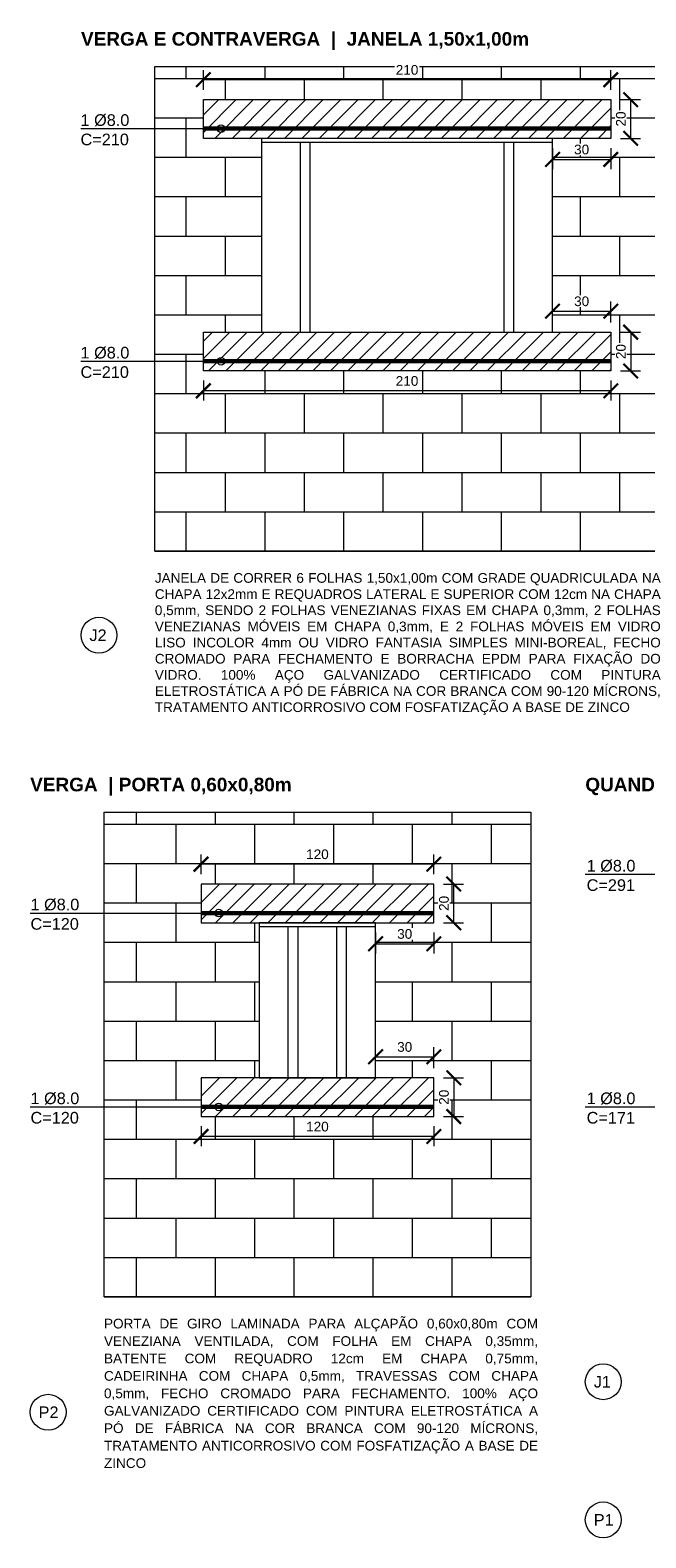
# Model space of a CAD drawing. Header units: millimetres. Extents: x -1.9 to 33.3, y -2.9 to 7.1.
# Tile 2 of 16: x 3.6 to 6.8, y -0.7 to 7.1. Entities that reach past the tile are written whole.
import ezdxf

# ---------------------------------------------------------------- set-up
doc = ezdxf.new("R2010")
doc.units = ezdxf.units.MM
doc.linetypes.add('DASHED2', pattern=[9.525, 6.35, -3.175])
for name, color, linetype, lineweight in [('ARQ_ALV_ALT', 7, 'Continuous', 60), ('ARQ_ALV_BXA', 4, 'Continuous', 20), ('ARQ_ALV_HTC', 9, 'Continuous', 9), ('ARQ_CTA_GER', 10, 'Continuous', 9), ('ARQ_ESQ_JAN', 3, 'Continuous', 18), ('ARQ_ESQ_PEI', 2, 'Continuous', 18), ('ARQ_ESQ_POR', 3, 'Continuous', 18), ('ARQ_PIS_PAG', 9, 'Continuous', 9), ('ARQ_SMB_GER', 9, 'Continuous', 9), ('ARQ_TXT_GER', 2, 'Continuous', 13)]:
    doc.layers.add(name, color=color, linetype=linetype, lineweight=lineweight)
doc.styles.add('Arial_2', font='arial.ttf', dxfattribs={"height": 0.05})
doc.styles.get("Standard").update_dxf_attribs({"font": 'arial.ttf'})
doc.dimstyles.new('cotas renova 25', dxfattribs={"dimtxt": 0.05, "dimasz": 0.075, "dimexe": 0.05, "dimexo": 0.05, "dimgap": 0.025, "dimtad": 1, "dimdec": 0, "dimlfac": 100, "dimtxsty": 'Standard', "dimblk": 'ARCHTICK', "dimcen": 0, "dimclrd": 256, "dimclre": 256, "dimclrt": 7, "dimadec": 0, "dimazin": 0, "dimtfac": 1, "dimtdec": 0, "dimtix": 1, "dimtmove": 0, "dimatfit": 3, "dimfxl": 1, "dimtfill": 1, "dimlwd": -1, "dimlwe": -1, "dimarcsym": 0})
pattern_1 = [(45, (-1.335905, 0.82052), (-0.0449013, 0.0449013), [])]

# ---------------------------------------------------------------- blocks, each defined once
blk = doc.blocks.new('_ArchTick')
at = {"color": 0, "linetype": 'ByBlock', "const_width": 0.15}
blk.add_lwpolyline([(-0.5, -0.5), (0.5, 0.5)], dxfattribs=at)
blk = doc.blocks.new('*D13')
at = {"layer": 'ARQ_CTA_GER', "transparency": 16777216}
for p, q in [((6.2952, 6.4809), (6.2952, 6.3724)), ((6.5952, 6.4809), (6.5952, 6.3724)), ((6.2952, 6.4224), (6.5952, 6.4224))]:
    blk.add_line(p, q, dxfattribs=at)
at = {"layer": 'Defpoints', "color": 0, "transparency": 16777216}
for p in [(6.2952, 6.5309), (6.5952, 6.5309), (6.5952, 6.4224)]:
    blk.add_point(p, dxfattribs=at)
at = {"layer": 'ARQ_CTA_GER', "transparency": 16777216, "xscale": 0.075, "yscale": 0.075, "zscale": 0.075, "rotation": 180}
blk.add_blockref('_ArchTick', (6.2952, 6.4224), dxfattribs=at)
at = {"layer": 'ARQ_CTA_GER', "transparency": 16777216, "xscale": 0.075, "yscale": 0.075, "zscale": 0.075}
blk.add_blockref('_ArchTick', (6.5952, 6.4224), dxfattribs=at)
at = {"layer": 'ARQ_CTA_GER', "color": 7, "transparency": 16777216, "insert": (6.4452, 6.473), "char_height": 0.05, "attachment_point": 5, "bg_fill": 3, "box_fill_scale": 1.1, "bg_fill_color": 256, "bg_fill_true_color": 13158600, "bg_fill_transparency": 0}
blk.add_mtext('30', dxfattribs=at)
blk = doc.blocks.new('*D11')
at = {"layer": 'ARQ_CTA_GER', "transparency": 16777216}
for p, q in [((6.6452, 6.7309), (6.7479, 6.7309)), ((6.6979, 6.5309), (6.6979, 6.7309)), ((6.6452, 6.5309), (6.7479, 6.5309))]:
    blk.add_line(p, q, dxfattribs=at)
at = {"layer": 'Defpoints', "color": 0, "transparency": 16777216}
for p in [(6.5952, 6.7309), (6.6979, 6.7309), (6.5952, 6.5309)]:
    blk.add_point(p, dxfattribs=at)
at = {"layer": 'ARQ_CTA_GER', "transparency": 16777216, "xscale": 0.075, "yscale": 0.075, "zscale": 0.075}
for p, rotation in [((6.6979, 6.7309), 90), ((6.6979, 6.5309), 270)]:
    blk.add_blockref('_ArchTick', p, dxfattribs=dict(at, rotation=rotation))
at = {"layer": 'ARQ_CTA_GER', "color": 7, "transparency": 16777216, "insert": (6.6474, 6.6309), "char_height": 0.05, "attachment_point": 5, "rotation": 90, "bg_fill": 3, "box_fill_scale": 1.1, "bg_fill_color": 256, "bg_fill_true_color": 13158600, "bg_fill_transparency": 0}
blk.add_mtext('20', dxfattribs=at)
blk = doc.blocks.new('*D12')
at = {"layer": 'ARQ_CTA_GER', "transparency": 16777216}
for p, q in [((4.4952, 6.7809), (4.4952, 6.8834)), ((6.5952, 6.7809), (6.5952, 6.8834)), ((6.5952, 6.8334), (4.4952, 6.8334))]:
    blk.add_line(p, q, dxfattribs=at)
at = {"layer": 'Defpoints', "color": 0, "transparency": 16777216}
for p in [(4.4952, 6.8334), (4.4952, 6.7309), (6.5952, 6.7309)]:
    blk.add_point(p, dxfattribs=at)
at = {"layer": 'ARQ_CTA_GER', "transparency": 16777216, "xscale": 0.075, "yscale": 0.075, "zscale": 0.075, "rotation": 180}
blk.add_blockref('_ArchTick', (4.4952, 6.8334), dxfattribs=at)
at = {"layer": 'ARQ_CTA_GER', "transparency": 16777216, "xscale": 0.075, "yscale": 0.075, "zscale": 0.075}
blk.add_blockref('_ArchTick', (6.5952, 6.8334), dxfattribs=at)
at = {"layer": 'ARQ_CTA_GER', "color": 7, "transparency": 16777216, "insert": (5.5452, 6.8839), "char_height": 0.05, "attachment_point": 5, "bg_fill": 3, "box_fill_scale": 1.1, "bg_fill_color": 256, "bg_fill_true_color": 13158600, "bg_fill_transparency": 0}
blk.add_mtext('210', dxfattribs=at)
blk = doc.blocks.new('*D14')
at = {"layer": 'ARQ_CTA_GER', "transparency": 16777216}
for p, q in [((6.2952, 5.5809), (6.2952, 5.6895)), ((6.5952, 5.5809), (6.5952, 5.6895)), ((6.2952, 5.6395), (6.5952, 5.6395))]:
    blk.add_line(p, q, dxfattribs=at)
at = {"layer": 'Defpoints', "color": 0, "transparency": 16777216}
for p in [(6.5952, 5.6395), (6.2952, 5.5309), (6.5952, 5.5309)]:
    blk.add_point(p, dxfattribs=at)
at = {"layer": 'ARQ_CTA_GER', "transparency": 16777216, "xscale": 0.075, "yscale": 0.075, "zscale": 0.075, "rotation": 180}
blk.add_blockref('_ArchTick', (6.2952, 5.6395), dxfattribs=at)
at = {"layer": 'ARQ_CTA_GER', "transparency": 16777216, "xscale": 0.075, "yscale": 0.075, "zscale": 0.075}
blk.add_blockref('_ArchTick', (6.5952, 5.6395), dxfattribs=at)
at = {"layer": 'ARQ_CTA_GER', "color": 7, "transparency": 16777216, "insert": (6.4452, 5.69), "char_height": 0.05, "attachment_point": 5, "bg_fill": 3, "box_fill_scale": 1.1, "bg_fill_color": 256, "bg_fill_true_color": 13158600, "bg_fill_transparency": 0}
blk.add_mtext('30', dxfattribs=at)
blk = doc.blocks.new('*D15')
at = {"layer": 'ARQ_CTA_GER', "transparency": 16777216}
for p, q in [((6.6452, 5.5309), (6.7479, 5.5309)), ((6.6979, 5.5309), (6.6979, 5.3309)), ((6.6452, 5.3309), (6.7479, 5.3309))]:
    blk.add_line(p, q, dxfattribs=at)
at = {"layer": 'Defpoints', "color": 0, "transparency": 16777216}
for p in [(6.5952, 5.5309), (6.5952, 5.3309), (6.6979, 5.3309)]:
    blk.add_point(p, dxfattribs=at)
at = {"layer": 'ARQ_CTA_GER', "transparency": 16777216, "xscale": 0.075, "yscale": 0.075, "zscale": 0.075}
for p, rotation in [((6.6979, 5.5309), 90), ((6.6979, 5.3309), 270)]:
    blk.add_blockref('_ArchTick', p, dxfattribs=dict(at, rotation=rotation))
at = {"layer": 'ARQ_CTA_GER', "color": 7, "transparency": 16777216, "insert": (6.6474, 5.4309), "char_height": 0.05, "attachment_point": 5, "rotation": 90, "bg_fill": 3, "box_fill_scale": 1.1, "bg_fill_color": 256, "bg_fill_true_color": 13158600, "bg_fill_transparency": 0}
blk.add_mtext('20', dxfattribs=at)
blk = doc.blocks.new('*D16')
at = {"layer": 'ARQ_CTA_GER', "transparency": 16777216}
for p, q in [((4.4952, 5.2809), (4.4952, 5.1785)), ((6.5952, 5.2285), (4.4952, 5.2285)), ((6.5952, 5.2809), (6.5952, 5.1785))]:
    blk.add_line(p, q, dxfattribs=at)
at = {"layer": 'Defpoints', "color": 0, "transparency": 16777216}
for p in [(4.4952, 5.3309), (6.5952, 5.3309), (4.4952, 5.2285)]:
    blk.add_point(p, dxfattribs=at)
at = {"layer": 'ARQ_CTA_GER', "transparency": 16777216, "xscale": 0.075, "yscale": 0.075, "zscale": 0.075, "rotation": 180}
blk.add_blockref('_ArchTick', (4.4952, 5.2285), dxfattribs=at)
at = {"layer": 'ARQ_CTA_GER', "transparency": 16777216, "xscale": 0.075, "yscale": 0.075, "zscale": 0.075}
blk.add_blockref('_ArchTick', (6.5952, 5.2285), dxfattribs=at)
at = {"layer": 'ARQ_CTA_GER', "color": 7, "transparency": 16777216, "insert": (5.5452, 5.279), "char_height": 0.05, "attachment_point": 5, "bg_fill": 3, "box_fill_scale": 1.1, "bg_fill_color": 256, "bg_fill_true_color": 13158600, "bg_fill_transparency": 0}
blk.add_mtext('210', dxfattribs=at)
blk = doc.blocks.new('*D61')
at = {"layer": 'ARQ_CTA_GER', "transparency": 16777216}
for p, q in [((5.3832, 2.4342), (5.3832, 2.3257)), ((5.6832, 2.4342), (5.6832, 2.3257)), ((5.3832, 2.3757), (5.6832, 2.3757))]:
    blk.add_line(p, q, dxfattribs=at)
at = {"layer": 'Defpoints', "color": 0, "transparency": 16777216}
for p in [(5.3832, 2.4842), (5.6832, 2.4842), (5.6832, 2.3757)]:
    blk.add_point(p, dxfattribs=at)
at = {"layer": 'ARQ_CTA_GER', "transparency": 16777216, "xscale": 0.075, "yscale": 0.075, "zscale": 0.075, "rotation": 180}
blk.add_blockref('_ArchTick', (5.3832, 2.3757), dxfattribs=at)
at = {"layer": 'ARQ_CTA_GER', "transparency": 16777216, "xscale": 0.075, "yscale": 0.075, "zscale": 0.075}
blk.add_blockref('_ArchTick', (5.6832, 2.3757), dxfattribs=at)
at = {"layer": 'ARQ_CTA_GER', "color": 7, "transparency": 16777216, "insert": (5.5332, 2.4263), "char_height": 0.05, "attachment_point": 5, "bg_fill": 3, "box_fill_scale": 1.1, "bg_fill_color": 256, "bg_fill_true_color": 13158600, "bg_fill_transparency": 0}
blk.add_mtext('30', dxfattribs=at)
blk = doc.blocks.new('*D62')
at = {"layer": 'ARQ_CTA_GER', "transparency": 16777216}
for p, q in [((5.7332, 2.6842), (5.836, 2.6842)), ((5.786, 2.4842), (5.786, 2.6842)), ((5.7332, 2.4842), (5.836, 2.4842))]:
    blk.add_line(p, q, dxfattribs=at)
at = {"layer": 'Defpoints', "color": 0, "transparency": 16777216}
for p in [(5.6832, 2.6842), (5.786, 2.6842), (5.6832, 2.4842)]:
    blk.add_point(p, dxfattribs=at)
at = {"layer": 'ARQ_CTA_GER', "transparency": 16777216, "xscale": 0.075, "yscale": 0.075, "zscale": 0.075}
for p, rotation in [((5.786, 2.6842), 90), ((5.786, 2.4842), 270)]:
    blk.add_blockref('_ArchTick', p, dxfattribs=dict(at, rotation=rotation))
at = {"layer": 'ARQ_CTA_GER', "color": 7, "transparency": 16777216, "insert": (5.7355, 2.5842), "char_height": 0.05, "attachment_point": 5, "rotation": 90, "bg_fill": 3, "box_fill_scale": 1.1, "bg_fill_color": 256, "bg_fill_true_color": 13158600, "bg_fill_transparency": 0}
blk.add_mtext('20', dxfattribs=at)
blk = doc.blocks.new('*D63')
at = {"layer": 'ARQ_CTA_GER', "transparency": 16777216}
for p, q in [((4.4832, 2.7342), (4.4832, 2.8366)), ((5.6832, 2.7342), (5.6832, 2.8366)), ((5.6832, 2.7866), (4.4832, 2.7866))]:
    blk.add_line(p, q, dxfattribs=at)
at = {"layer": 'Defpoints', "color": 0, "transparency": 16777216}
for p in [(4.4832, 2.7866), (4.4832, 2.6842), (5.6832, 2.6842)]:
    blk.add_point(p, dxfattribs=at)
at = {"layer": 'ARQ_CTA_GER', "transparency": 16777216, "xscale": 0.075, "yscale": 0.075, "zscale": 0.075, "rotation": 180}
blk.add_blockref('_ArchTick', (4.4832, 2.7866), dxfattribs=at)
at = {"layer": 'ARQ_CTA_GER', "transparency": 16777216, "xscale": 0.075, "yscale": 0.075, "zscale": 0.075}
blk.add_blockref('_ArchTick', (5.6832, 2.7866), dxfattribs=at)
at = {"layer": 'ARQ_CTA_GER', "color": 7, "transparency": 16777216, "insert": (5.0832, 2.8372), "char_height": 0.05, "attachment_point": 5, "bg_fill": 3, "box_fill_scale": 1.1, "bg_fill_color": 256, "bg_fill_true_color": 13158600, "bg_fill_transparency": 0}
blk.add_mtext('120', dxfattribs=at)
blk = doc.blocks.new('*D64')
at = {"layer": 'ARQ_CTA_GER', "transparency": 16777216}
for p, q in [((5.3832, 1.7342), (5.3832, 1.8427)), ((5.3832, 1.7927), (5.6832, 1.7927)), ((5.6832, 1.7342), (5.6832, 1.8427))]:
    blk.add_line(p, q, dxfattribs=at)
at = {"layer": 'Defpoints', "color": 0, "transparency": 16777216}
for p in [(5.6832, 1.7927), (5.3832, 1.6842), (5.6832, 1.6842)]:
    blk.add_point(p, dxfattribs=at)
at = {"layer": 'ARQ_CTA_GER', "transparency": 16777216, "xscale": 0.075, "yscale": 0.075, "zscale": 0.075, "rotation": 180}
blk.add_blockref('_ArchTick', (5.3832, 1.7927), dxfattribs=at)
at = {"layer": 'ARQ_CTA_GER', "transparency": 16777216, "xscale": 0.075, "yscale": 0.075, "zscale": 0.075}
blk.add_blockref('_ArchTick', (5.6832, 1.7927), dxfattribs=at)
at = {"layer": 'ARQ_CTA_GER', "color": 7, "transparency": 16777216, "insert": (5.5332, 1.8433), "char_height": 0.05, "attachment_point": 5, "bg_fill": 3, "box_fill_scale": 1.1, "bg_fill_color": 256, "bg_fill_true_color": 13158600, "bg_fill_transparency": 0}
blk.add_mtext('30', dxfattribs=at)
blk = doc.blocks.new('*D65')
at = {"layer": 'ARQ_CTA_GER', "transparency": 16777216}
for p, q in [((5.7332, 1.6842), (5.836, 1.6842)), ((5.786, 1.6842), (5.786, 1.4842)), ((5.7332, 1.4842), (5.836, 1.4842))]:
    blk.add_line(p, q, dxfattribs=at)
at = {"layer": 'Defpoints', "color": 0, "transparency": 16777216}
for p in [(5.6832, 1.6842), (5.6832, 1.4842), (5.786, 1.4842)]:
    blk.add_point(p, dxfattribs=at)
at = {"layer": 'ARQ_CTA_GER', "transparency": 16777216, "xscale": 0.075, "yscale": 0.075, "zscale": 0.075}
for p, rotation in [((5.786, 1.6842), 90), ((5.786, 1.4842), 270)]:
    blk.add_blockref('_ArchTick', p, dxfattribs=dict(at, rotation=rotation))
at = {"layer": 'ARQ_CTA_GER', "color": 7, "transparency": 16777216, "insert": (5.7355, 1.5842), "char_height": 0.05, "attachment_point": 5, "rotation": 90, "bg_fill": 3, "box_fill_scale": 1.1, "bg_fill_color": 256, "bg_fill_true_color": 13158600, "bg_fill_transparency": 0}
blk.add_mtext('20', dxfattribs=at)
blk = doc.blocks.new('*D66')
at = {"layer": 'ARQ_CTA_GER', "transparency": 16777216}
for p, q in [((4.4832, 1.4342), (4.4832, 1.3318)), ((5.6832, 1.4342), (5.6832, 1.3318)), ((5.6832, 1.3818), (4.4832, 1.3818))]:
    blk.add_line(p, q, dxfattribs=at)
at = {"layer": 'Defpoints', "color": 0, "transparency": 16777216}
for p in [(4.4832, 1.4842), (5.6832, 1.4842), (4.4832, 1.3818)]:
    blk.add_point(p, dxfattribs=at)
at = {"layer": 'ARQ_CTA_GER', "transparency": 16777216, "xscale": 0.075, "yscale": 0.075, "zscale": 0.075, "rotation": 180}
blk.add_blockref('_ArchTick', (4.4832, 1.3818), dxfattribs=at)
at = {"layer": 'ARQ_CTA_GER', "transparency": 16777216, "xscale": 0.075, "yscale": 0.075, "zscale": 0.075}
blk.add_blockref('_ArchTick', (5.6832, 1.3818), dxfattribs=at)
at = {"layer": 'ARQ_CTA_GER', "color": 7, "transparency": 16777216, "insert": (5.0832, 1.4323), "char_height": 0.05, "attachment_point": 5, "bg_fill": 3, "box_fill_scale": 1.1, "bg_fill_color": 256, "bg_fill_true_color": 13158600, "bg_fill_transparency": 0}
blk.add_mtext('120', dxfattribs=at)

msp = doc.modelspace()

# ---------------------------------------------------------------- hatches: boundary and pattern name
at = {"layer": 'ARQ_ALV_HTC'}
h = msp.add_hatch(dxfattribs=at)
h.set_pattern_fill('ANSI31', color=256, scale=0.02)
h.set_pattern_definition(pattern_1)
h.paths.add_polyline_path([(6.5952, 6.7309), (4.4952, 6.7309), (4.4952, 6.5309), (6.5952, 6.5309)])
h = msp.add_hatch(dxfattribs=at)
h.set_pattern_fill('ANSI31', color=256, scale=0.02)
h.set_pattern_definition(pattern_1)
h.paths.add_polyline_path([(6.5952, 5.5309), (4.4952, 5.5309), (4.4952, 5.3309), (6.5952, 5.3309)])
h = msp.add_hatch(dxfattribs=at)
h.set_pattern_fill('ANSI31', color=256, scale=0.02)
h.set_pattern_definition([(45, (1.45136, -3.22622), (-0.0449013, 0.0449013), [])])
h.paths.add_polyline_path([(5.6832, 2.6842), (4.4832, 2.6842), (4.4832, 2.4842), (5.6832, 2.4842)])
h = msp.add_hatch(dxfattribs=at)
h.set_pattern_fill('ANSI31', color=256, scale=0.02)
h.set_pattern_definition([(45, (1.45136, -4.22622), (-0.0449013, 0.0449013), [])])
h.paths.add_polyline_path([(5.6832, 1.6842), (4.4832, 1.6842), (4.4832, 1.4842), (5.6832, 1.4842)])
at = {"layer": 'ARQ_ESQ_PEI', "transparency": 33554636}
h = msp.add_hatch(dxfattribs=at)
h.set_pattern_fill('ANGLE', color=33)
h.set_pattern_definition([(0, (5.9335, 0), (0, 6.985), [5.08, -1.905]), (90, (5.9335, 0), (-6.985, 4e-16), [5.08, -1.905])])
h.paths.add_polyline_path([(4.3719, 2.7406), (4.3219, 2.7406), (4.3219, 2.3606), (4.3719, 2.3606)])
h.paths.add_polyline_path([(4.1219, 2.7406), (4.0719, 2.7406), (4.0719, 2.3606), (4.1219, 2.3606)])
h.paths.add_polyline_path([(4.5219, 2.7606), (3.9219, 2.7606), (3.9219, 2.7406), (4.5219, 2.7406)])
at = {"layer": 'ARQ_PIS_PAG', "true_color": 0xc0c0c0}
h = msp.add_hatch(dxfattribs=at)
h.set_pattern_fill('AR-B816', color=9, scale=0.001)
h.set_pattern_definition([(0, (6.84516, 4.40132), (0, 0.2032), []), (90, (6.84516, 4.40132), (-0.2032, 0.2032), [0.2032, -0.2032])])
h.paths.add_polyline_path([(6.8452, 6.9013), (4.2452, 6.9013), (4.2452, 4.4013), (6.8452, 4.4013)])
h.paths.add_polyline_path([(4.4952, 5.3309), (4.4952, 5.5309), (4.7952, 5.5309), (4.7952, 6.5309), (4.4952, 6.5309), (4.4952, 6.7309), (6.5952, 6.7309), (6.5952, 6.5309), (6.2952, 6.5309), (6.2952, 5.5309), (6.5952, 5.5309), (6.5952, 5.3309)], flags=16)
h.paths.add_polyline_path([(5.5452, 5.5576), (5.1902, 5.5576), (4.8152, 5.5576), (4.8152, 6.5109), (5.1902, 6.5109), (5.5452, 6.5109), (5.9002, 6.5109), (6.2752, 6.5109), (6.2752, 5.5576), (5.9002, 5.5576)], flags=0)
h.paths.add_polyline_path([(5.5652, 5.5776), (5.5652, 5.6309), (5.5252, 5.6309), (5.5252, 5.5776), (5.1902, 5.5776), (5.1902, 6.4909), (5.5252, 6.4909), (5.5252, 6.4109), (5.5652, 6.4109), (5.5652, 6.4909), (5.9002, 6.4909), (5.9002, 5.5776)], flags=0)
h.paths.add_polyline_path([(5.9202, 5.5776), (5.9202, 6.4909), (6.2552, 6.4909), (6.2552, 5.5776)], flags=0)
h.paths.add_polyline_path([(5.7152, 5.6409), (5.7152, 5.7409), (5.8152, 5.7409), (5.8152, 5.6409)], flags=0)
h.paths.add_polyline_path([(5.7052, 5.6409), (5.6052, 5.6409), (5.6052, 5.7409), (5.7052, 5.7409)], flags=0)
h.paths.add_polyline_path([(5.5952, 5.6409), (5.4952, 5.6409), (5.4952, 5.7409), (5.5952, 5.7409)], flags=0)
h.paths.add_polyline_path([(5.4852, 5.6409), (5.3852, 5.6409), (5.3852, 5.7409), (5.4852, 5.7409)], flags=0)
h.paths.add_polyline_path([(5.3752, 5.6409), (5.2752, 5.6409), (5.2752, 5.7409), (5.3752, 5.7409)], flags=0)
h.paths.add_polyline_path([(5.7152, 5.7509), (5.7152, 5.8509), (5.8152, 5.8509), (5.8152, 5.7509)], flags=0)
h.paths.add_polyline_path([(5.7052, 5.7509), (5.6052, 5.7509), (5.6052, 5.8509), (5.7052, 5.8509)], flags=0)
h.paths.add_polyline_path([(5.5952, 5.7509), (5.4952, 5.7509), (5.4952, 5.8509), (5.5952, 5.8509)], flags=0)
h.paths.add_polyline_path([(5.1702, 5.5776), (4.8352, 5.5776), (4.8352, 6.4909), (5.1702, 6.4909)], flags=0)
h.paths.add_polyline_path([(5.4852, 5.7509), (5.3852, 5.7509), (5.3852, 5.8509), (5.4852, 5.8509)], flags=0)
h.paths.add_polyline_path([(5.3752, 5.7509), (5.2752, 5.7509), (5.2752, 5.8509), (5.3752, 5.8509)], flags=0)
h.paths.add_polyline_path([(5.7152, 5.8609), (5.7152, 5.9609), (5.8152, 5.9609), (5.8152, 5.8609)], flags=0)
h.paths.add_polyline_path([(5.7052, 5.8609), (5.6052, 5.8609), (5.6052, 5.9609), (5.7052, 5.9609)], flags=0)
h.paths.add_polyline_path([(5.5952, 5.8609), (5.4952, 5.8609), (5.4952, 5.9609), (5.5952, 5.9609)], flags=0)
h.paths.add_polyline_path([(5.4852, 5.8609), (5.3852, 5.8609), (5.3852, 5.9609), (5.4852, 5.9609)], flags=0)
h.paths.add_polyline_path([(5.3752, 5.8609), (5.2752, 5.8609), (5.2752, 5.9609), (5.3752, 5.9609)], flags=0)
h.paths.add_polyline_path([(5.7152, 5.9709), (5.7152, 6.0709), (5.8152, 6.0709), (5.8152, 5.9709)], flags=0)
h.paths.add_polyline_path([(5.7052, 5.9709), (5.6052, 5.9709), (5.6052, 6.0709), (5.7052, 6.0709)], flags=0)
h.paths.add_polyline_path([(5.5952, 5.9709), (5.4952, 5.9709), (5.4952, 6.0709), (5.5952, 6.0709)], flags=0)
h.paths.add_polyline_path([(5.4852, 5.9709), (5.3852, 5.9709), (5.3852, 6.0709), (5.4852, 6.0709)], flags=0)
h.paths.add_polyline_path([(5.3752, 5.9709), (5.2752, 5.9709), (5.2752, 6.0709), (5.3752, 6.0709)], flags=0)
h.paths.add_polyline_path([(5.7152, 6.0809), (5.7152, 6.1809), (5.8152, 6.1809), (5.8152, 6.0809)], flags=0)
h.paths.add_polyline_path([(5.7052, 6.0809), (5.6052, 6.0809), (5.6052, 6.1809), (5.7052, 6.1809)], flags=0)
h.paths.add_polyline_path([(5.5952, 6.0809), (5.4952, 6.0809), (5.4952, 6.1809), (5.5952, 6.1809)], flags=0)
h.paths.add_polyline_path([(5.4852, 6.0809), (5.3852, 6.0809), (5.3852, 6.1809), (5.4852, 6.1809)], flags=0)
h.paths.add_polyline_path([(5.3752, 6.0809), (5.2752, 6.0809), (5.2752, 6.1809), (5.3752, 6.1809)], flags=0)
h.paths.add_polyline_path([(5.7152, 6.1909), (5.7152, 6.2909), (5.8152, 6.2909), (5.8152, 6.1909)], flags=0)
h.paths.add_polyline_path([(5.7052, 6.1909), (5.6052, 6.1909), (5.6052, 6.2909), (5.7052, 6.2909)], flags=0)
h.paths.add_polyline_path([(5.5952, 6.1909), (5.4952, 6.1909), (5.4952, 6.2909), (5.5952, 6.2909)], flags=0)
h.paths.add_polyline_path([(5.4852, 6.1909), (5.3852, 6.1909), (5.3852, 6.2909), (5.4852, 6.2909)], flags=0)
h.paths.add_polyline_path([(5.3752, 6.1909), (5.2752, 6.1909), (5.2752, 6.2909), (5.3752, 6.2909)], flags=0)
h.paths.add_polyline_path([(5.7152, 6.3009), (5.7152, 6.4009), (5.8152, 6.4009), (5.8152, 6.3009)], flags=0)
h.paths.add_polyline_path([(5.7052, 6.3009), (5.6052, 6.3009), (5.6052, 6.4009), (5.7052, 6.4009)], flags=0)
h.paths.add_polyline_path([(5.5952, 6.3009), (5.4952, 6.3009), (5.4952, 6.4009), (5.5952, 6.4009)], flags=0)
h.paths.add_polyline_path([(5.4852, 6.3009), (5.3852, 6.3009), (5.3852, 6.4009), (5.4852, 6.4009)], flags=0)
h.paths.add_polyline_path([(5.3752, 6.3009), (5.2752, 6.3009), (5.2752, 6.4009), (5.3752, 6.4009)], flags=0)
h = msp.add_hatch(dxfattribs=at)
h.set_pattern_fill('AR-B816', color=9, scale=0.001)
h.set_pattern_definition([(0, (6.18322, 0.55458), (0, 0.2032), []), (90, (6.18322, 0.55458), (-0.2032, 0.2032), [0.2032, -0.2032])])
h.paths.add_polyline_path([(6.1832, 3.0546), (3.9832, 3.0546), (3.9832, 0.5546), (6.1832, 0.5546)])
h.paths.add_polyline_path([(4.4832, 2.4842), (4.4832, 2.6842), (5.6832, 2.6842), (5.6832, 2.4842), (5.3832, 2.4842), (5.3832, 2.4642), (5.3832, 1.6842), (5.6832, 1.6842), (5.6832, 1.4842), (4.4832, 1.4842), (4.4832, 1.6842), (4.7832, 1.6842), (4.7832, 2.4842)], flags=16)

# ---------------------------------------------------------------- linework, layer by layer
at = {"layer": 'ARQ_ALV_ALT', "color": 140}
for p, q in [((4.4832, 2.5342), (5.6832, 2.5342)), ((4.4832, 1.5342), (5.6832, 1.5342))]:
    msp.add_line(p, q, dxfattribs=at)
at = {"layer": 'ARQ_ALV_BXA'}
for points in [[(4.4952, 6.5309), (4.4952, 6.7309), (6.5952, 6.7309), (6.5952, 6.5309)], [(4.4952, 5.3309), (4.4952, 5.5309), (6.5952, 5.5309), (6.5952, 5.3309)]]:
    msp.add_lwpolyline(points, close=True, dxfattribs=at)
for points in [[(4.4832, 2.4842), (5.6832, 2.4842), (5.6832, 2.6842), (4.4832, 2.6842), (4.4832, 2.4842)], [(4.4832, 1.4842), (5.6832, 1.4842), (5.6832, 1.6842), (4.4832, 1.6842), (4.4832, 1.4842)]]:
    msp.add_lwpolyline(points, dxfattribs=at)
at = {"layer": 'ARQ_ESQ_PEI', "color": 33}
for p, q in [((4.9952, 5.5309), (4.9952, 6.5109)), ((5.0452, 5.5309), (5.0452, 6.5109)), ((6.0452, 5.5309), (6.0452, 6.5109)), ((6.0952, 5.5309), (6.0952, 6.5109)), ((4.9332, 1.6842), (4.9332, 2.4642)), ((4.9832, 1.6842), (4.9832, 2.4642)), ((5.1832, 1.6842), (5.1832, 2.4642)), ((5.2332, 1.6842), (5.2332, 2.4642))]:
    msp.add_line(p, q, dxfattribs=at)
msp.add_lwpolyline([(4.7832, 2.4842), (4.7832, 2.4642), (5.3832, 2.4642), (5.3832, 2.4842), (4.7832, 2.4842)], dxfattribs=at)
at = {"layer": 'ARQ_ESQ_POR'}
msp.add_lwpolyline([(5.3832, 2.4842), (4.7832, 2.4842), (4.7832, 1.6842), (5.3832, 1.6842)], close=True, dxfattribs=at)
at = {"layer": 'ARQ_PIS_PAG', "color": 9, "linetype": 'DASHED2', "true_color": 0xc0c0c0}
for points in [[(6.8452, 4.4013), (4.2452, 4.4013), (4.2452, 6.9013), (6.8452, 6.9013)], [(6.1832, 0.5546), (3.9832, 0.5546), (3.9832, 3.0546), (6.1832, 3.0546)]]:
    msp.add_lwpolyline(points, close=True, dxfattribs=at)
at = {"layer": 'ARQ_SMB_GER'}
for points in [[(3.8646, 6.5809), (4.5867, 6.5809)], [(3.8646, 5.3809), (4.5867, 5.3809)], [(6.4641, 2.7342), (7.0811, 2.7342)], [(3.6027, 2.5342), (4.5747, 2.5342)], [(3.6027, 1.5342), (4.5747, 1.5342)], [(6.4641, 1.5342), (7.0811, 1.5342)]]:
    msp.add_lwpolyline(points, dxfattribs=at)
for centre, radius in [((4.5867, 6.5809), 0.0196), ((3.9572, 3.9677), 0.0925), ((4.5747, 2.5342), 0.0196), ((4.5747, 1.5342), 0.0196), ((6.5566, 0.1164), 0.0925), ((3.6952, -0.041), 0.0925), ((6.5566, -0.5963), 0.0925)]:
    msp.add_circle(centre, radius, dxfattribs=at)

# ---------------------------------------------------------------- texts
at = {"layer": 'ARQ_TXT_GER', "attachment_point": 1, "style": 'Arial_2'}
for s, insert, char_height, width in [('{\\fArial|b1|i0|c0|p34;VERGA E CONTRAVERGA  |  JANELA 1,50x1,00m}', (3.8646, 7.0791), 0.07, 2.980518), ('1 %%C8.0 C=210', (3.8622, 6.6552), 0.06, 0.33128), ('1 %%C8.0 C=210', (3.8622, 5.4552), 0.06, 0.278843), ('\\pxqj;JANELA DE CORRER 6 FOLHAS 1,50x1,00m COM GRADE QUADRICULADA NA CHAPA 12x2mm E REQUADROS LATERAL E SUPERIOR COM 12cm NA CHAPA 0,5mm, SENDO 2 FOLHAS VENEZIANAS FIXAS EM CHAPA 0,3mm, 2 FOLHAS VENEZIANAS MÓVEIS EM CHAPA 0,3mm, E 2 FOLHAS MÓVEIS EM VIDRO LISO INCOLOR 4mm OU VIDRO FANTASIA SIMPLES MINI-BOREAL, FECHO CROMADO PARA FECHAMENTO E BORRACHA EPDM PARA FIXAÇÃO DO VIDRO. 100% AÇO GALVANIZADO CERTIFICADO COM PINTURA ELETROSTÁTICA A PÓ DE FÁBRICA NA COR BRANCA COM 90-120 MÍCRONS, TRATAMENTO ANTICORROSIVO COM FOSFATIZAÇÃO A BASE DE ZINCO', (4.2452, 4.2881), 0.05, 2.6), ('\\pxt4;J2', (3.9083, 3.9976), 0.06, 0.119406), ('{\\fArial|b1|i0|c0|p34;VERGA  | PORTA 0,60x0,80m}', (3.6027, 3.2323), 0.07, 3.537445), ('{\\fArial|b1|i0|c0|p34;QUANDO HOUVER A JUNÇÃO DE DUAS VERGAS:}', (6.4641, 3.2323), 0.07, 3.537445), ('1 %%C8.0 C=291', (6.4709, 2.8084), 0.06, 0.41258), ('1 %%C8.0 C=120', (3.6043, 2.6084), 0.06, 0.430431), ('1 %%C8.0 C=120', (3.6043, 1.6084), 0.06, 0.430431), ('1 %%C8.0 C=171', (6.4709, 1.6084), 0.06, 0.389937), ('\\pxa0.66667,sm1.07917,qj;PORTA DE GIRO LAMINADA PARA ALÇAPÃO 0,60x0,80m COM VENEZIANA VENTILADA, COM FOLHA EM CHAPA 0,35mm, BATENTE COM REQUADRO 12cm EM CHAPA 0,75mm, CADEIRINHA COM CHAPA 0,5mm, TRAVESSAS COM CHAPA 0,5mm, FECHO CROMADO PARA FECHAMENTO. 100% AÇO GALVANIZADO CERTIFICADO COM PINTURA ELETROSTÁTICA A PÓ DE FÁBRICA NA COR BRANCA COM 90-120 MÍCRONS, TRATAMENTO ANTICORROSIVO COM FOSFATIZAÇÃO A BASE DE ZINCO', (3.9832, 0.4413), 0.05, 2.230567), ('\\pxt4;J1', (6.5077, 0.1464), 0.06, 0.119406), ('\\pxt4;P2', (3.6463, -0.0111), 0.06, 0.119406), ('\\pxt4;P1', (6.5077, -0.5664), 0.06, 0.119406)]:
    msp.add_mtext(s, dxfattribs=dict(at, insert=insert, char_height=char_height, width=width))

# ---------------------------------------------------------------- next in the draw order: dimensions: what is measured, and where the dimension line sits
at = {"layer": 'ARQ_CTA_GER'}
for base, p1, p2, picture, middle in [((6.5952, 6.4224), (6.2952, 6.5309), (6.5952, 6.5309), '*D13', (6.4452, 6.473)), ((6.5952, 5.6395), (6.2952, 5.5309), (6.5952, 5.5309), '*D14', (6.4452, 5.69)), ((5.6832, 2.3757), (5.3832, 2.4842), (5.6832, 2.4842), '*D61', (5.5332, 2.4263)), ((5.6832, 1.7927), (5.3832, 1.6842), (5.6832, 1.6842), '*D64', (5.5332, 1.8433))]:
    dim = msp.add_linear_dim(base=base, p1=p1, p2=p2, dimstyle='cotas renova 25', dxfattribs=at)
    dim.commit()
    dim.dimension.update_dxf_attribs({"geometry": picture, "text_midpoint": middle})

# ---------------------------------------------------------------- next in the draw order: hatches: boundary and pattern name
at = {"layer": 'ARQ_ESQ_PEI', "transparency": 33554636}
h = msp.add_hatch(dxfattribs=at)
h.set_pattern_fill('ANGLE', color=33)
h.set_pattern_definition([(0, (6.689, 0.8205), (0, 6.985), [5.08, -1.905]), (90, (6.689, 0.8205), (-6.985, 4e-16), [5.08, -1.905])])
h.paths.add_polyline_path([(6.0952, 6.5109), (6.0452, 6.5109), (6.0452, 5.5309), (6.0952, 5.5309)])
h.paths.add_polyline_path([(6.2952, 6.5309), (4.7952, 6.5309), (4.7952, 6.5109), (6.2952, 6.5109)])
h.paths.add_polyline_path([(5.0452, 6.5109), (4.9952, 6.5109), (4.9952, 5.5309), (5.0452, 5.5309)])

# ---------------------------------------------------------------- next in the draw order: linework, layer by layer
at = {"layer": 'ARQ_ESQ_JAN'}
msp.add_lwpolyline([(6.2952, 6.5309), (4.7952, 6.5309), (4.7952, 5.5309), (6.2952, 5.5309)], close=True, dxfattribs=at)
at = {"layer": 'ARQ_ESQ_PEI', "color": 33}
msp.add_lwpolyline([(4.7952, 6.5309), (4.7952, 6.5109), (6.2952, 6.5109), (6.2952, 6.5309), (4.7952, 6.5309)], dxfattribs=at)

# ---------------------------------------------------------------- next in the draw order: dimensions: what is measured, and where the dimension line sits
at = {"layer": 'ARQ_CTA_GER'}
for base, p1, p2, angle, picture, middle in [((6.6979, 6.7309), (6.5952, 6.5309), (6.5952, 6.7309), 270, '*D11', (6.6474, 6.6309)), ((6.6979, 5.3309), (6.5952, 5.5309), (6.5952, 5.3309), 90, '*D15', (6.6474, 5.4309)), ((5.786, 2.6842), (5.6832, 2.4842), (5.6832, 2.6842), 270, '*D62', (5.7355, 2.5842)), ((5.786, 1.4842), (5.6832, 1.6842), (5.6832, 1.4842), 90, '*D65', (5.7355, 1.5842))]:
    dim = msp.add_linear_dim(base=base, p1=p1, p2=p2, angle=angle, dimstyle='cotas renova 25', dxfattribs=at)
    dim.commit()
    dim.dimension.update_dxf_attribs({"geometry": picture, "text_midpoint": middle})

# ---------------------------------------------------------------- next in the draw order: linework, layer by layer
at = {"layer": 'ARQ_ALV_ALT', "color": 140}
for p, q in [((4.4952, 6.5809), (6.5952, 6.5809)), ((4.4952, 5.3809), (6.5952, 5.3809))]:
    msp.add_line(p, q, dxfattribs=at)

# ---------------------------------------------------------------- next in the draw order: dimensions: what is measured, and where the dimension line sits
at = {"layer": 'ARQ_CTA_GER'}
for base, p1, p2, picture, middle in [((4.4952, 6.8334), (6.5952, 6.7309), (4.4952, 6.7309), '*D12', (5.5452, 6.8839)), ((4.4952, 5.2285), (6.5952, 5.3309), (4.4952, 5.3309), '*D16', (5.5452, 5.279)), ((4.4832, 2.7866), (5.6832, 2.6842), (4.4832, 2.6842), '*D63', (5.0832, 2.8372)), ((4.4832, 1.3818), (5.6832, 1.4842), (4.4832, 1.4842), '*D66', (5.0832, 1.4323))]:
    dim = msp.add_linear_dim(base=base, p1=p1, p2=p2, dimstyle='cotas renova 25', dxfattribs=at)
    dim.commit()
    dim.dimension.update_dxf_attribs({"geometry": picture, "text_midpoint": middle})

# ---------------------------------------------------------------- next in the draw order: linework, layer by layer
at = {"layer": 'ARQ_SMB_GER'}
msp.add_circle((4.5867, 5.3809), 0.0196, dxfattribs=at)

doc.saveas('drawing.dxf')
